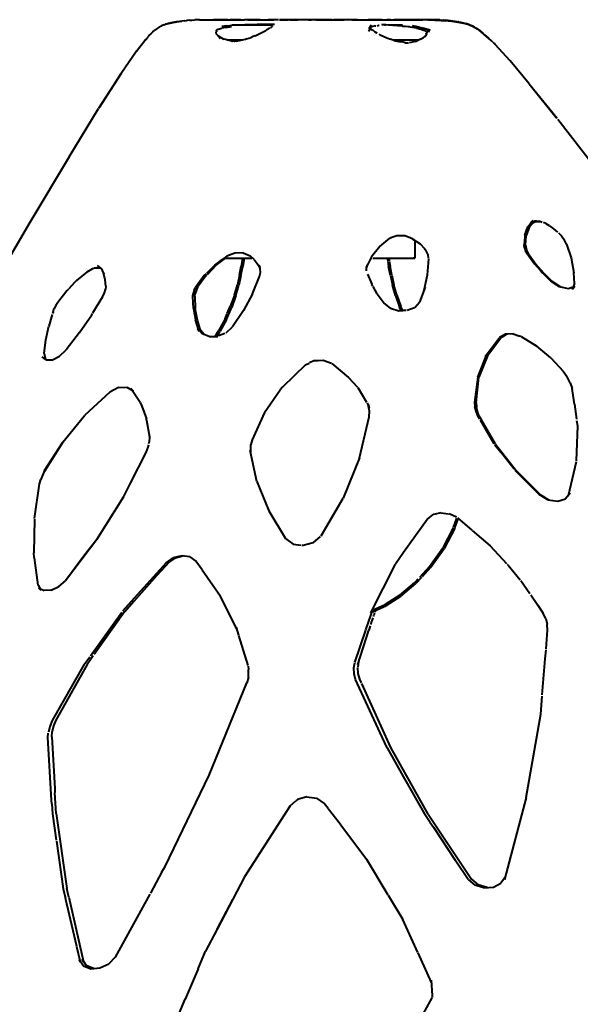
# Model space of a CAD drawing. Header units: millimetres. Extents: x -169 to 160, y 1304 to 2115.
# Tile 3 of 5: x -58 to 52, y 1425 to 1619. Entities that reach past the tile are written whole.
import ezdxf

# ---------------------------------------------------------------- set-up
doc = ezdxf.new("R2010")
doc.units = ezdxf.units.MM
doc.layers.add('G-IMPT', color=7, linetype='Continuous', lineweight=40)

# ---------------------------------------------------------------- blocks, each defined once
blk = doc.blocks.new('ZAHA LIGHT white pendant leftview')
at = {"layer": 'G-IMPT', "color": 250, "true_color": 0x404040}
for p, q in [((-28.37, -496.62), (-27.36, -496.44)), ((-28.18, -496.58), (-27.36, -496.44)), ((-27.36, -496.44), (-28.18, -496.59)), ((-27.45, -496.45), (-28.18, -496.59)), ((-26.72, -496.35), (-27.45, -496.45)), ((-26.34, -496.29), (-27.36, -496.44)), ((-27.36, -496.44), (-26.37, -496.29)), ((-26.72, -496.35), (-27.36, -496.44)), ((-25.81, -496.23), (-26.37, -496.29)), ((-25.76, -496.22), (-26.34, -496.29)), ((-25.81, -496.23), (-25.41, -496.18)), ((-25.24, -496.16), (-25.41, -496.18)), ((-24.76, -496.11), (-25.24, -496.16)), ((-24.76, -496.11), (-24.4, -496.08)), ((-24.69, -496.1), (-24.37, -496.08)), ((-24.37, -496.08), (-24.4, -496.08)), ((-24.37, -496.08), (-23.77, -496.05)), ((-22.89, -496.03), (-23.77, -496.05)), ((-22.89, -496.03), (-21.11, -496.02)), ((-21.11, -496.02), (-19.19, -496.03)), ((-21.11, -496.02), (-19.81, -496.02)), ((-20.76, -496.04), (-19.84, -496.03)), ((-20.34, -496.03), (-20.09, -496.03)), ((-20.23, -496.05), (-18.03, -496.02)), ((-19.84, -496.03), (-20.09, -496.03)), ((-19.84, -496.03), (-19.61, -496.03)), ((-19.84, -496.03), (-19.62, -496.03)), ((-19.47, -496.03), (-19.8, -496.02)), ((-19.62, -496.03), (-19.4, -496.02)), ((-19.61, -496.03), (-19.45, -496.02)), ((-19.54, -496.02), (-18.03, -496.02)), ((-18.03, -496.02), (-19.53, -496.02)), ((-19.19, -496.03), (-19.47, -496.03)), ((-17.75, -496.02), (-19.31, -496.04)), ((-19.19, -496.03), (-18.21, -496.04)), ((-17.31, -496.04), (-18.37, -496.03)), ((-17.75, -496.02), (-18.03, -496.02)), ((-18.03, -496.02), (-17.13, -496.02)), ((-17.75, -496.02), (-16.11, -496.03)), ((-17.13, -496.02), (-15.35, -496.03)), ((-16.11, -496.03), (-16.88, -496.02)), ((-15.4, -496.03), (-16.11, -496.03)), ((-16.11, -496.03), (-15.39, -496.03)), ((-15.4, -496.03), (-14.71, -496.03)), ((-14.7, -496.03), (-15.39, -496.03)), ((-15.39, -496.03), (-14.59, -496.03)), ((-14.71, -496.03), (-14.02, -496.03)), ((-14.7, -496.03), (-14.01, -496.03)), ((-13.11, -496.03), (-14.02, -496.03)), ((-12.35, -496.03), (-14.01, -496.03)), ((-13.33, -496.04), (-12.16, -496.02)), ((-11.51, -496.04), (-13.33, -496.04)), ((-12.35, -496.03), (-13.11, -496.03)), ((-11.57, -496.02), (-12.35, -496.03)), ((-11.51, -496.04), (-12.35, -496.03)), ((-12.16, -496.02), (-11.74, -496.02)), ((-11.57, -496.02), (-12.15, -496.02)), ((-12.15, -496.02), (-9.54, -496.03)), ((-12.15, -496.02), (-9.36, -496.02)), ((-10.93, -496.02), (-11.74, -496.02)), ((-11.57, -496.02), (-9.54, -496.03)), ((-10.93, -496.02), (-9.37, -496.02)), ((-8.27, -496.02), (-9.37, -496.02)), ((-9.36, -496.02), (-8.22, -496.02)), ((-8.23, -496.02), (-8.27, -496.02)), ((-7.31, -496.03), (-8.23, -496.02)), ((-7.13, -496.03), (-6.33, -496.02)), ((-6.32, -496.02), (-7.12, -496.03)), ((-6.33, -496.02), (-5.39, -496.02)), ((-5.38, -496.03), (-6.32, -496.02)), ((-5.08, -496.03), (-5.39, -496.02)), ((-4.05, -496.03), (-5.38, -496.03)), ((-5.08, -496.03), (-3.51, -496.06)), ((-4.88, -496.04), (-3.51, -496.02)), ((-3.51, -496.06), (-4.88, -496.04)), ((-1.93, -496.02), (-4.87, -496.04)), ((-2.56, -496.02), (-4.87, -496.04)), ((-3.02, -496.03), (-3.51, -496.02)), ((-1.94, -496.03), (-3.02, -496.03)), ((-1.94, -496.02), (-2.56, -496.02)), ((-1.44, -496.04), (-1.86, -496.03)), ((0, -496.06), (-1.65, -496.02)), ((-1.44, -496.04), (-0.8, -496.02)), ((-0.01, -496.02), (-0.8, -496.02)), ((0.78, -496.02), (-0.01, -496.02)), ((0, -496.06), (0.79, -496.02)), ((0, -496.03), (1.93, -496.02)), ((3.16, -496.04), (0, -496.03)), ((3.16, -496.04), (0.78, -496.02)), ((0.79, -496.02), (1.65, -496.02)), ((1.94, -496.02), (1.65, -496.02)), ((1.93, -496.02), (3.5, -496.02)), ((1.94, -496.02), (4.45, -496.02)), ((5.59, -496.04), (3.5, -496.02)), ((5.07, -496.03), (3.73, -496.04)), ((3.73, -496.04), (5.59, -496.04)), ((5.38, -496.02), (4.45, -496.02)), ((7.27, -496.02), (5.07, -496.03)), ((7.13, -496.03), (5.6, -496.02)), ((7.13, -496.03), (9.37, -496.02)), ((8.21, -496.02), (7.27, -496.02)), ((7.27, -496.02), (7.45, -496.04)), ((8.21, -496.02), (11.44, -496.02)), ((8.21, -496.02), (11.72, -496.02)), ((8.21, -496.02), (10.36, -496.02)), ((9.37, -496.02), (10.55, -496.01)), ((11.44, -496.02), (10.36, -496.02)), ((10.55, -496.01), (11.57, -496.02)), ((11.57, -496.02), (10.61, -496.04)), ((11.57, -496.02), (14.69, -496.02)), ((11.57, -496.02), (12.14, -496.02)), ((13.11, -496.03), (11.57, -496.02)), ((11.88, -496.02), (12.14, -496.02)), ((13.11, -496.03), (13.34, -496.02)), ((13.34, -496.02), (14.02, -496.02)), ((14.7, -496.02), (14.02, -496.02)), ((14.69, -496.02), (16.1, -496.02)), ((14.7, -496.02), (15.39, -496.02)), ((16.87, -496.02), (15.35, -496.03)), ((16.17, -496.02), (15.35, -496.03)), ((15.39, -496.02), (16.1, -496.02)), ((16.87, -496.02), (16.1, -496.02)), ((17.74, -496.02), (16.1, -496.02)), ((16.87, -496.02), (16.17, -496.02)), ((16.17, -496.02), (17.74, -496.02)), ((16.17, -496.02), (17.12, -496.02)), ((16.87, -496.02), (18.73, -496.02)), ((18.27, -496.01), (17.12, -496.02)), ((18.74, -496.02), (17.74, -496.02)), ((17.74, -496.02), (18.73, -496.02)), ((18.02, -496.02), (20.12, -496.03)), ((18.02, -496.02), (19.6, -496.02)), ((19.39, -496.02), (18.11, -496.02)), ((18.27, -496.01), (19.52, -496.02)), ((18.74, -496.02), (19.39, -496.02)), ((20.29, -496.02), (19.07, -496.03)), ((19.07, -496.03), (20.12, -496.02)), ((19.07, -496.03), (20.29, -496.02)), ((19.46, -496.02), (19.18, -496.03)), ((19.39, -496.02), (20.12, -496.03)), ((19.44, -496.02), (19.6, -496.02)), ((19.44, -496.02), (20.12, -496.03)), ((19.46, -496.02), (20.12, -496.02)), ((20.12, -496.03), (19.52, -496.02)), ((20.12, -496.03), (19.54, -496.02)), ((19.54, -496.03), (20.12, -496.05)), ((20.08, -496.02), (19.6, -496.02)), ((19.6, -496.02), (20.12, -496.04)), ((19.6, -496.02), (20.12, -496.03)), ((19.6, -496.02), (19.83, -496.02)), ((19.83, -496.02), (20.08, -496.02)), ((20.08, -496.02), (20.12, -496.02)), ((20.12, -496.02), (20.08, -496.02)), ((20.29, -496.02), (21.1, -496.01)), ((21.1, -496.01), (20.29, -496.02)), ((22.09, -496.02), (21.1, -496.01)), ((22.09, -496.02), (23.14, -496.04)), ((23.14, -496.04), (22.09, -496.02)), ((23.48, -496.08), (22.61, -496.04)), ((22.61, -496.04), (26.34, -496.26)), ((24.41, -496.07), (23.14, -496.04)), ((25.76, -496.17), (23.14, -496.04)), ((26.88, -496.28), (23.14, -496.04)), ((23.14, -496.04), (24.26, -496.08)), ((23.48, -496.08), (24.78, -496.14)), ((26.79, -496.35), (23.83, -496.08)), ((23.83, -496.08), (25.46, -496.22)), ((25.42, -496.16), (24.46, -496.1)), ((24.47, -496.07), (25.17, -496.11)), ((24.47, -496.07), (25.16, -496.11)), ((24.47, -496.07), (25.51, -496.13)), ((24.78, -496.14), (26.34, -496.26)), ((25.16, -496.11), (25.51, -496.13)), ((25.76, -496.17), (25.17, -496.11)), ((25.17, -496.11), (27.44, -496.34)), ((25.17, -496.11), (25.51, -496.13)), ((26.88, -496.28), (25.42, -496.16)), ((26.79, -496.35), (25.46, -496.22)), ((26.07, -496.18), (25.51, -496.13)), ((25.76, -496.17), (27.16, -496.29)), ((27.44, -496.34), (26.07, -496.18)), ((27.16, -496.29), (27.4, -496.33)), ((28.4, -496.55), (27.17, -496.37)), ((27.17, -496.37), (28.22, -496.53)), ((27.17, -496.37), (28.59, -496.59)), ((28.79, -496.62), (27.37, -496.39)), ((28.59, -496.59), (27.37, -496.39)), ((27.48, -496.35), (27.4, -496.33)), ((27.41, -496.33), (27.4, -496.33)), ((27.44, -496.34), (27.41, -496.33)), ((27.44, -496.34), (27.62, -496.37)), ((27.48, -496.35), (27.62, -496.37)), ((29.23, -496.71), (27.59, -496.41)), ((27.59, -496.41), (28.79, -496.62)), ((27.62, -496.37), (28.01, -496.44)), ((28.08, -496.46), (28.01, -496.44)), ((28.08, -496.46), (28.79, -496.61)), ((-32.03, -498.43), (-32.68, -499.05)), ((-32.03, -498.43), (-31.65, -498.09)), ((-30.55, -497.32), (-31.65, -498.09)), ((-30.56, -497.32), (-30.36, -497.24)), ((-30.17, -497.15), (-30.36, -497.24)), ((-29.89, -497.03), (-30.17, -497.15)), ((-29.89, -497.03), (-29.58, -496.9)), ((-29.48, -496.88), (-29.58, -496.9)), ((-29.48, -496.87), (-28.37, -496.62)), ((-28.93, -496.74), (-29.48, -496.88)), ((-28.37, -496.62), (-29.11, -496.79)), ((-28.68, -496.68), (-28.93, -496.74)), ((-28.68, -496.68), (-28.52, -496.64)), ((-28.68, -496.68), (-28.52, -496.65)), ((-28.37, -496.62), (-28.52, -496.64)), ((-28.37, -496.62), (-28.52, -496.65)), ((-28.37, -496.62), (-28.18, -496.58)), ((-19.57, -498.05), (-19.59, -498.12)), ((-19.59, -498.12), (-19.53, -498.2)), ((-19.39, -497.96), (-19.57, -498.05)), ((-19.57, -498.46), (-19.54, -498.39)), ((-19.51, -498.29), (-19.54, -498.39)), ((-19.51, -498.29), (-19.53, -498.2)), ((-19.39, -497.96), (-19.17, -497.89)), ((-19.17, -497.89), (-18.94, -497.82)), ((-18.94, -497.82), (-18.71, -497.76)), ((-18.71, -497.76), (-18.42, -497.67)), ((-18.46, -497.35), (-15.97, -497.04)), ((-17.5, -497.22), (-18.46, -497.35)), ((-18.17, -497.6), (-18.42, -497.67)), ((-17.78, -497.54), (-18.17, -497.6)), ((-17.78, -497.54), (-16.92, -497.41)), ((-17.5, -497.22), (-15.97, -497.04)), ((-16.92, -497.41), (-16.58, -497.37)), ((-16.53, -497.01), (-15.28, -497.01)), ((-15.28, -497.01), (-10.52, -497.01)), ((-13.95, -496.97), (-11.53, -496.96)), ((-8.11, -496.94), (-12.41, -497.02)), ((-11.38, -496.99), (-12.41, -497.02)), ((-11.88, -499.19), (-9.82, -498.14)), ((-9.51, -496.95), (-11.53, -496.96)), ((-8.11, -496.94), (-11.38, -496.99)), ((-10.52, -497.01), (-8.68, -497.01)), ((-9.82, -498.14), (-9.59, -497.97)), ((-9.59, -497.97), (-9.03, -497.62)), ((-8.87, -497.56), (-8.63, -497.46)), ((-8.66, -497.23), (-8.63, -497.09)), ((-8.66, -497.23), (-8.58, -497.35)), ((-8.58, -497.35), (-8.63, -497.46)), ((10.42, -498.29), (10.9, -497.55)), ((10.42, -498.29), (10.76, -497.76)), ((10.91, -497.1), (10.44, -497.8)), ((10.44, -497.8), (10.7, -497.59)), ((10.7, -497.59), (10.8, -497.52)), ((10.82, -497.91), (10.76, -497.76)), ((10.97, -497.42), (10.8, -497.52)), ((10.82, -497.91), (11.12, -498.03)), ((10.86, -497.24), (10.91, -497.1)), ((10.86, -497.24), (10.86, -497.31)), ((10.86, -497.31), (10.9, -497.43)), ((10.9, -497.43), (10.9, -497.55)), ((11.71, -497.25), (11.05, -497.4)), ((11.12, -498.03), (11.3, -498.13)), ((11.46, -498.25), (11.3, -498.13)), ((11.46, -498.25), (11.67, -498.41)), ((11.67, -498.41), (12, -498.62)), ((11.71, -497.25), (11.83, -497.23)), ((12.08, -497.21), (12.33, -497.19)), ((12.52, -497.18), (12.33, -497.19)), ((13.01, -496.98), (13.25, -496.99)), ((13.29, -497), (13.01, -496.99)), ((13.28, -496.97), (17.1, -497.04)), ((13.28, -496.97), (14.94, -497)), ((13.84, -497.05), (13.36, -497.04)), ((13.84, -497.05), (13.4, -497.04)), ((13.53, -497), (13.78, -497)), ((16.48, -497.11), (13.78, -497)), ((14.35, -497.05), (16.96, -497.21)), ((16.96, -497.21), (18.46, -497.33)), ((17.47, -497.37), (17.1, -497.34)), ((18.21, -497.44), (17.47, -497.37)), ((19.87, -497.68), (18.21, -497.44)), ((19, -497.19), (19.73, -497.29)), ((19.43, -497.31), (20.32, -497.47)), ((22.21, -497.99), (19.69, -497.37)), ((19.87, -497.68), (21.43, -498.01)), ((20.25, -497.75), (21.43, -498.01)), ((20.25, -497.75), (20.63, -497.87)), ((20.32, -497.47), (21.12, -497.68)), ((20.89, -497.96), (20.63, -497.87)), ((20.89, -497.96), (21.2, -498.1)), ((22.3, -498.01), (21.12, -497.68)), ((21.72, -498.32), (21.2, -498.1)), ((21.72, -498.32), (21.87, -498.41)), ((22.29, -497.89), (21.8, -498.57)), ((21.88, -498.5), (21.87, -498.41)), ((21.88, -498.5), (22.29, -497.89)), ((22.21, -498.48), (22.55, -497.88)), ((28.4, -496.55), (28.59, -496.59)), ((28.79, -496.62), (28.59, -496.59)), ((28.79, -496.61), (29.23, -496.72)), ((29.23, -496.71), (28.79, -496.62)), ((28.79, -496.62), (29.54, -496.79)), ((28.79, -496.62), (29.92, -496.88)), ((29.23, -496.72), (29.92, -496.88)), ((29.92, -496.88), (29.54, -496.79)), ((29.54, -496.79), (29.92, -496.88)), ((29.92, -496.88), (30.87, -497.27)), ((30.87, -497.27), (29.92, -496.88)), ((30.87, -497.27), (31.73, -497.77)), ((30.87, -497.27), (31.77, -497.82)), ((30.87, -497.27), (30.92, -497.3)), ((30.87, -497.27), (31.73, -497.77)), ((30.87, -497.27), (31.77, -497.82)), ((30.87, -497.27), (30.93, -497.3)), ((31.23, -497.49), (30.93, -497.3)), ((31.23, -497.49), (31.37, -497.57)), ((31.35, -497.56), (31.73, -497.77)), ((31.37, -497.57), (31.55, -497.68)), ((31.77, -497.82), (31.55, -497.68)), ((32.1, -498.02), (31.73, -497.77)), ((31.73, -497.77), (32.1, -498.03)), ((32.1, -498.02), (32.24, -498.13)), ((33.53, -499.24), (32.1, -498.03)), ((32.1, -498.03), (32.89, -498.69)), ((32.1, -498.03), (32.24, -498.13)), ((32.38, -498.24), (32.24, -498.13)), ((32.81, -498.6), (32.38, -498.24)), ((-35.26, -502.2), (-33.42, -499.87)), ((-35.26, -502.2), (-33.47, -499.94)), ((-35.26, -502.2), (-33.61, -500.1)), ((-33.6, -500.08), (-33.61, -500.1)), ((-33.59, -500.08), (-33.61, -500.1)), ((-33.38, -499.82), (-33.6, -500.08)), ((-33.47, -499.94), (-33.59, -500.08)), ((-33.38, -499.82), (-33.05, -499.45)), ((-33.05, -499.45), (-33, -499.39)), ((-32.76, -499.13), (-33, -499.39)), ((-32.68, -499.05), (-32.76, -499.13)), ((-32.68, -499.05), (-32.76, -499.13)), ((-32.68, -499.05), (-32.38, -498.77)), ((-19.49, -498.85), (-19.57, -498.46)), ((-18.72, -499.71), (-19.49, -498.85)), ((-19.2, -499.2), (-18.72, -499.71)), ((-19.2, -499.2), (-18.2, -499.76)), ((-18.2, -499.76), (-18, -499.87)), ((-16.51, -500.23), (-18, -499.87)), ((-17.41, -500.01), (-15.28, -500.01)), ((-16.51, -500.23), (-16.37, -500.24)), ((-16.07, -500.25), (-16.37, -500.24)), ((-16.07, -500.25), (-15.9, -500.25)), ((-15.59, -500.23), (-15.9, -500.25)), ((-15.59, -500.23), (-14.14, -499.94)), ((-15.28, -500.01), (-14.52, -500.01)), ((-14.14, -499.94), (-13.75, -499.86)), ((-13.6, -499.8), (-13.75, -499.86)), ((-13.6, -499.8), (-12.72, -499.49)), ((-12.33, -499.34), (-12.72, -499.49)), ((-11.88, -499.19), (-12.33, -499.34)), ((12.13, -498.7), (12, -498.62)), ((12.71, -498.99), (12.48, -498.87)), ((12.71, -498.99), (13.98, -499.61)), ((13.98, -499.61), (14.71, -499.85)), ((15.58, -500.15), (14.71, -499.85)), ((15.28, -500.01), (19.45, -500.01)), ((15.58, -500.15), (15.77, -500.21)), ((15.77, -500.21), (16.63, -500.36)), ((17.19, -500.47), (16.63, -500.36)), ((19.62, -500.28), (18.37, -500.55)), ((19.45, -500.01), (20.12, -500.01)), ((19.62, -500.28), (19.96, -500.2)), ((20.64, -499.86), (19.96, -500.2)), ((20.64, -499.86), (21.22, -499.55)), ((21.22, -499.55), (21.4, -499.36)), ((21.4, -499.36), (21.9, -498.83)), ((21.68, -499.24), (21.9, -498.83)), ((21.68, -499.24), (21.78, -498.94)), ((21.76, -498.73), (21.77, -498.64)), ((21.76, -498.73), (21.78, -498.94)), ((21.8, -498.57), (21.77, -498.64)), ((33.53, -499.24), (32.81, -498.6)), ((33.53, -499.24), (32.89, -498.69)), ((33.53, -499.24), (33.09, -498.84)), ((34.05, -499.72), (33.09, -498.84)), ((34.61, -500.23), (33.28, -499.03)), ((33.28, -499.03), (33.49, -499.21)), ((34.04, -499.7), (33.49, -499.21)), ((34.06, -499.73), (33.53, -499.24)), ((33.53, -499.24), (34.05, -499.72)), ((34.05, -499.7), (34.2, -499.84)), ((34.61, -500.23), (34.12, -499.78)), ((34.39, -500), (34.2, -499.84)), ((34.39, -500), (34.73, -500.32)), ((34.87, -500.44), (34.73, -500.32)), ((-35.26, -502.2), (-38.29, -506.59)), ((17.6, -500.54), (17.19, -500.47)), ((17.6, -500.54), (18.29, -500.55)), ((34.87, -500.44), (35.09, -500.65)), ((35.09, -500.65), (34.92, -500.48)), ((35.09, -500.65), (35.12, -500.67)), ((35.09, -500.65), (35.12, -500.67)), ((35.33, -500.87), (35.12, -500.67)), ((38.26, -504.09), (35.33, -500.87)), ((42.03, -508.63), (38.3, -504.15)), ((-38.28, -506.59), (-42.73, -513.51)), ((-42.49, -513.18), (-38.29, -506.59)), ((-42.49, -513.18), (-38.28, -506.59)), ((42.03, -508.63), (47.35, -515.29)), ((42.03, -508.63), (47.51, -515.42)), ((42.03, -508.63), (47.35, -515.29)), ((-48.55, -523.03), (-42.73, -513.51)), ((47.64, -515.58), (54.71, -524.67)), ((-48.55, -523.03), (-56.25, -535.95)), ((-56.25, -535.95), (-63.74, -548.73)), ((41.2, -538.43), (41.79, -536.8)), ((42.04, -536.88), (41.49, -538.41)), ((41.79, -536.8), (42.8, -535.49)), ((42.04, -536.88), (42.93, -535.73)), ((42.27, -536.06), (42.8, -535.49)), ((42.27, -536.06), (43.06, -535.67)), ((42.92, -535.74), (42.59, -536.13)), ((43.37, -535.76), (42.59, -536.13)), ((43.49, -535.68), (43.06, -535.67)), ((43.37, -535.76), (44.35, -535.79)), ((43.49, -535.68), (44.11, -535.7)), ((44.11, -535.7), (44.59, -535.88)), ((45.28, -536.13), (44.81, -535.96)), ((45.28, -536.13), (45.96, -536.53)), ((46.9, -537.2), (46.11, -536.62)), ((47.66, -537.85), (46.9, -537.2)), ((12.6, -540.68), (14.6, -539.08)), ((14.6, -539.08), (14.77, -539.01)), ((15.97, -538.57), (14.77, -539.01)), ((17.53, -538.59), (15.97, -538.57)), ((18.95, -539.09), (17.53, -538.59)), ((18.95, -539.09), (20.54, -540.18)), ((41.18, -538.73), (41.04, -540.33)), ((41.2, -538.43), (41.18, -538.73)), ((41.3, -540.42), (41.46, -538.51)), ((41.49, -538.41), (41.46, -538.51)), ((47.78, -537.98), (48.37, -538.6)), ((48.37, -538.6), (48.96, -539.42)), ((12.6, -540.68), (10.97, -542.74)), ((19.5, -539.46), (19.5, -543)), ((20.54, -540.18), (21.41, -541.09)), ((21.43, -541.1), (21.76, -541.53)), ((41.13, -540.97), (41.04, -540.33)), ((41.13, -540.97), (41.33, -541.52)), ((41.3, -540.42), (41.4, -541.06)), ((41.54, -541.44), (41.4, -541.06)), ((49.37, -540.25), (48.96, -539.42)), ((49.37, -540.25), (50.26, -542.94)), ((-19.56, -544.36), (-17.74, -543)), ((-17.5, -542.6), (-18.5, -543.34)), ((-18.04, -543), (-16.89, -543)), ((-15.91, -541.98), (-17.5, -542.6)), ((-16.89, -543), (-14.94, -543)), ((-14.27, -541.97), (-15.91, -541.98)), ((-14.94, -543), (-12.54, -543)), ((-14.27, -541.97), (-12.9, -542.56)), ((-12.14, -543.25), (-12.9, -542.56)), ((10.96, -542.75), (9.96, -544.81)), ((10.84, -543), (11.11, -543)), ((11.29, -543), (12.49, -543)), ((12.54, -543), (14.94, -543)), ((14.94, -543), (16.89, -543)), ((16.89, -543), (18.32, -543)), ((18.32, -543), (19.2, -543)), ((19.2, -543), (19.5, -543)), ((19.5, -543), (19.2, -543)), ((22.12, -542.33), (21.76, -541.53)), ((22.21, -542.96), (22.12, -542.33)), ((41.73, -542.27), (41.33, -541.52)), ((42.01, -542.36), (41.54, -541.44)), ((41.73, -542.27), (43.09, -544.09)), ((42.01, -542.36), (43.36, -544.18)), ((50.26, -542.94), (50.83, -545.86)), ((-43.84, -545.04), (-43.63, -544.94)), ((-42.38, -544.93), (-43.63, -544.94)), ((-42.98, -544.45), (-42.16, -545.12)), ((-42.98, -544.45), (-42.38, -544.93)), ((-19.88, -544.37), (-21.5, -545.98)), ((-19.56, -544.36), (-21.37, -546.24)), ((-19.88, -544.37), (-18.5, -543.34)), ((-12.14, -543.25), (-11.49, -544.02)), ((-11.49, -544.02), (-10.97, -544.86)), ((-10.93, -545.05), (-11.17, -544.35)), ((-11.17, -544.35), (-10.97, -544.86)), ((10.15, -544.27), (9.96, -544.81)), ((10.15, -544.27), (10.02, -544.88)), ((10.02, -545.5), (10.02, -544.88)), ((22.03, -546.26), (22.24, -543.15)), ((44.27, -545.42), (43.09, -544.09)), ((44.88, -545.92), (43.36, -544.18)), ((-45, -545.65), (-47.08, -547.41)), ((-45, -545.65), (-43.84, -545.04)), ((-42.16, -545.12), (-42.04, -545.39)), ((-42.04, -545.39), (-41.7, -546.12)), ((-41.42, -547.27), (-41.7, -546.12)), ((-21.95, -546.43), (-23.63, -548.75)), ((-21.84, -546.73), (-23.26, -548.71)), ((-21.58, -546.06), (-21.95, -546.43)), ((-21.52, -546.39), (-21.84, -546.73)), ((-12.45, -549.99), (-11.05, -546.57)), ((-11.05, -546.57), (-10.89, -545.81)), ((-10.89, -545.81), (-10.93, -545.05)), ((10.17, -546.11), (11.02, -548.09)), ((21.36, -549.27), (22.03, -546.26)), ((44.27, -545.42), (44.63, -545.85)), ((44.63, -545.85), (46.3, -547.53)), ((44.88, -545.92), (46.54, -547.57)), ((50.94, -547.99), (50.83, -545.86)), ((-47.46, -547.81), (-48.61, -549)), ((-47.08, -547.41), (-47.46, -547.81)), ((-41.33, -548.53), (-41.42, -547.27)), ((-41.33, -548.53), (-41.4, -549.18)), ((-23.93, -549.35), (-23.63, -548.75)), ((-23.26, -548.71), (-23.75, -549.92)), ((11.26, -548.5), (11.02, -548.09)), ((12.13, -549.99), (11.29, -548.55)), ((21.56, -548.72), (20.43, -551.63)), ((21.36, -549.27), (21.56, -548.72)), ((48, -548.65), (46.3, -547.53)), ((48.25, -548.69), (46.54, -547.57)), ((49.75, -549.01), (48, -548.65)), ((50.98, -548.6), (49.75, -549.01)), ((50.94, -547.99), (50.46, -549.16)), ((50.98, -548.6), (50.46, -549.16)), ((-49.01, -549.44), (-50.74, -551.7)), ((-49.01, -549.44), (-48.61, -549)), ((-43.85, -553.77), (-41.91, -550.53)), ((-41.91, -550.53), (-41.59, -549.85)), ((-41.59, -549.85), (-41.4, -549.18)), ((-24.19, -550.57), (-24.12, -549.97)), ((-24.07, -552.9), (-24.19, -550.57)), ((-23.93, -549.35), (-24.12, -549.97)), ((-23.81, -550.53), (-23.75, -549.92)), ((-23.81, -550.53), (-23.69, -552.9)), ((-12.45, -549.99), (-14.24, -553.3)), ((12.13, -549.99), (13.51, -551.85)), ((-51.13, -552.3), (-51.45, -552.92)), ((-50.74, -551.7), (-51.13, -552.3)), ((14.75, -552.85), (13.51, -551.85)), ((19.46, -552.74), (17.99, -553.33)), ((19.51, -552.72), (20.43, -551.63)), ((-51.85, -554.09), (-52.51, -556.36)), ((-51.68, -553.53), (-51.8, -553.92)), ((-51.68, -553.53), (-51.45, -552.92)), ((-46.5, -557.65), (-44.07, -554.14)), ((-44.07, -554.14), (-43.94, -553.92)), ((-24.07, -552.9), (-23.68, -555.14)), ((-23.28, -555.2), (-23.69, -552.9)), ((-14.24, -553.3), (-16.39, -556.53)), ((14.75, -552.85), (16.39, -553.37)), ((16.39, -553.37), (17.15, -553.33)), ((17.36, -553.33), (17.15, -553.33)), ((17.8, -553.33), (17.36, -553.33)), ((-53.1, -559.1), (-52.51, -556.36)), ((-22.93, -557.42), (-23.68, -555.14)), ((-22.58, -557.42), (-23.28, -555.2)), ((-17.65, -557.72), (-16.39, -556.53)), ((-46.5, -557.65), (-49.14, -561.07)), ((-22.36, -557.9), (-23.18, -556.84)), ((-22.93, -557.42), (-23.18, -556.84)), ((-22.04, -557.99), (-22.87, -556.9)), ((-22.58, -557.42), (-22.87, -556.9)), ((-20.97, -558.45), (-22.36, -557.9)), ((-20.97, -558.45), (-19.29, -558.39)), ((-17.88, -557.81), (-19.11, -558.32)), ((36.57, -558.56), (33.66, -562.4)), ((37.36, -557.97), (36.21, -558.62)), ((36.57, -558.56), (37.07, -558.28)), ((37.66, -557.95), (37.07, -558.28)), ((38.85, -557.9), (37.36, -557.97)), ((38.85, -557.9), (40.19, -558.33)), ((40.43, -558.41), (40.19, -558.33)), ((40.43, -558.41), (43.5, -560.33)), ((-53.41, -561.77), (-53.1, -559.1)), ((36.02, -558.87), (33.36, -562.43)), ((36.21, -558.62), (36.02, -558.87)), ((46.29, -562.63), (43.5, -560.33)), ((-53.21, -562.92), (-53.81, -562.43)), ((-53.05, -563.03), (-53.81, -562.43)), ((-53.41, -561.77), (-53.21, -562.9)), ((-51.83, -562.99), (-50.43, -562.29)), ((-50.43, -562.29), (-49.14, -561.07)), ((31.9, -566.4), (33.7, -561.95)), ((33.95, -561.88), (32.14, -566.44)), ((33.67, -561.96), (33.36, -562.43)), ((33.95, -561.88), (33.66, -562.4)), ((-53.05, -563.03), (-51.83, -562.99)), ((-2.02, -564.02), (-6.55, -568.38)), ((-2.02, -564.02), (-1.25, -563.64)), ((-0.38, -563.23), (-1.23, -563.63)), ((0.51, -563.18), (-0.38, -563.23)), ((1.47, -563.13), (0.51, -563.18)), ((3.11, -563.72), (1.47, -563.13)), ((3.15, -563.73), (6.45, -566.47)), ((46.29, -562.63), (48.71, -565.25)), ((48.71, -565.25), (49.49, -566.37)), ((6.45, -566.47), (8.22, -568.42)), ((31.9, -566.4), (31.27, -571.34)), ((31.56, -571.47), (32.14, -566.44)), ((50.08, -567.53), (49.49, -566.37)), ((50.08, -567.53), (50.46, -568.69)), ((-40.53, -569.4), (-45.44, -573.94)), ((-38.84, -568.49), (-40.53, -569.4)), ((-38.84, -568.49), (-37.15, -568.4)), ((-37.15, -568.4), (-35.9, -569.12)), ((-34.52, -571.43), (-36.37, -568.63)), ((-36.37, -568.63), (-35.9, -569.12)), ((-10.08, -573.4), (-6.96, -568.94)), ((-6.55, -568.38), (-6.96, -568.94)), ((10.09, -571.44), (8.34, -568.55)), ((50.92, -571.73), (50.46, -568.69)), ((-34.52, -571.43), (-34.24, -572.17)), ((10.12, -571.48), (10.51, -572.55)), ((10.57, -573.12), (10.32, -571.79)), ((10.32, -571.79), (10.51, -572.55)), ((31.27, -571.34), (31.34, -572.23)), ((31.56, -571.47), (31.63, -572.34)), ((50.92, -571.73), (51.33, -574.71)), ((-49.77, -579.23), (-45.44, -573.94)), ((-34.24, -572.17), (-33.31, -574.63)), ((-10.08, -573.4), (-12.52, -578.8)), ((10.52, -574.23), (10.57, -573.12)), ((31.56, -573.14), (31.34, -572.23)), ((31.92, -574.03), (31.56, -573.14)), ((31.85, -573.21), (31.63, -572.34)), ((32.19, -574.08), (31.85, -573.21)), ((32.31, -574.71), (31.92, -574.03)), ((32.55, -574.71), (32.19, -574.08)), ((-33.27, -574.9), (-33.31, -574.63)), ((-33.27, -574.9), (-32.74, -578.2)), ((8.62, -582.34), (10.52, -574.23)), ((35.11, -579.54), (32.43, -574.92)), ((35.37, -579.6), (32.58, -574.75)), ((51.52, -576.03), (51.28, -582.89)), ((51.36, -574.94), (51.52, -576.03)), ((-49.78, -579.23), (-53.47, -585.1)), ((-53.35, -584.79), (-49.77, -579.23)), ((-32.97, -580.24), (-32.87, -579.73)), ((-32.83, -579.51), (-32.77, -579.21)), ((-32.74, -578.2), (-32.77, -579.21)), ((-12.79, -580.09), (-12.75, -579.68)), ((-12.52, -578.8), (-12.75, -579.68)), ((35.28, -579.76), (36.42, -581.2)), ((35.4, -579.64), (39.45, -584.79)), ((-36.39, -587.18), (-33.35, -581.27)), ((-33.35, -581.27), (-32.97, -580.24)), ((-12.79, -581.42), (-12.9, -580.9)), ((-11.56, -586.98), (-12.9, -580.9)), ((-12.79, -581.42), (-12.79, -580.09)), ((39.07, -584.57), (36.42, -581.2)), ((8.62, -582.34), (5.41, -590.24)), ((51.28, -583.11), (49.7, -589.83)), ((-53.35, -584.79), (-54.13, -586.56)), ((39.2, -584.73), (44.01, -589.57)), ((44.27, -589.63), (39.45, -584.79)), ((-55.34, -594.24), (-54.36, -587.44)), ((-54.36, -587.44), (-54.13, -586.56)), ((-37.75, -589.92), (-36.39, -587.18)), ((-11.56, -586.98), (-9.23, -592.75)), ((45.71, -590.58), (44.01, -589.57)), ((50.07, -589.28), (49.17, -590.42)), ((50.07, -589.28), (49.7, -589.83)), ((-43.09, -598.38), (-37.75, -589.92)), ((1.06, -597.68), (5.41, -590.24)), ((44.27, -589.63), (45.05, -590.09)), ((45.05, -590.09), (45.94, -590.62)), ((45.71, -590.58), (47.65, -590.85)), ((47.65, -590.85), (49.17, -590.42)), ((-9.23, -592.75), (-5.91, -598.18)), ((23.53, -593.41), (23.14, -593.5)), ((24.65, -593.14), (23.53, -593.41)), ((24.65, -593.14), (26.17, -593.32)), ((27.72, -594.03), (26.26, -593.33)), ((-55.37, -594.4), (-55.49, -601.04)), ((21.99, -594.39), (17.29, -600.98)), ((21.99, -594.39), (23.14, -593.5)), ((27.89, -594.17), (30.75, -596.59)), ((30.79, -596.62), (34.37, -599.63)), ((-43.09, -598.38), (-49.27, -606.54)), ((-43.09, -598.38), (-45.49, -601.49)), ((-5.91, -598.18), (-4.46, -599.3)), ((-4.46, -599.3), (-2.86, -599.55)), ((-0.48, -599.09), (-2.48, -599.61)), ((-0.48, -599.09), (0.98, -597.82)), ((-55.38, -601.95), (-55.49, -601.04)), ((-2.48, -599.61), (-2.64, -599.58)), ((17.29, -600.98), (15.71, -603.24)), ((37.61, -603.19), (34.42, -599.69)), ((-54.65, -607.37), (-55.37, -602.02)), ((-45.49, -601.49), (-49.24, -606.52)), ((-29.45, -603.02), (-35.72, -609.93)), ((-31.21, -605.46), (-28.77, -602.83)), ((-29.45, -603.02), (-28.03, -602.02)), ((-27.57, -602), (-28.77, -602.83)), ((-26.37, -601.62), (-28.03, -602.02)), ((-27.57, -602), (-26.14, -601.65)), ((-24.8, -601.84), (-26.37, -601.62)), ((-24.8, -601.84), (-23.62, -602.65)), ((-22.34, -604.4), (-23.62, -602.65)), ((-22.34, -604.4), (-18.75, -609.55)), ((10.86, -612.84), (15.71, -603.24)), ((37.88, -603.49), (37.77, -603.36)), ((37.88, -603.49), (40.28, -606.32)), ((-50.55, -607.69), (-49.27, -606.54)), ((-31.25, -605.5), (-35.82, -610.59)), ((40.39, -606.45), (42.17, -609.07)), ((-54.65, -607.37), (-54.08, -608.41)), ((-54.55, -607.92), (-53.47, -608.43)), ((-54.55, -607.92), (-54.08, -608.41)), ((-52.04, -608.36), (-53.47, -608.43)), ((-52.04, -608.36), (-50.55, -607.69)), ((-35.72, -609.93), (-38.01, -612.55)), ((-35.82, -610.59), (-37.59, -612.63)), ((-15.45, -616.22), (-18.75, -609.55)), ((42.32, -609.28), (43.74, -611.37)), ((-44.34, -621.33), (-38.13, -612.69)), ((-37.63, -612.68), (-43.58, -621.04)), ((11.38, -611.65), (9.82, -616.22)), ((11.38, -611.65), (10.86, -612.84)), ((11.6, -612.86), (11.44, -613.35)), ((11.7, -612.66), (11.85, -612.36)), ((43.74, -611.37), (44.73, -612.85)), ((45.27, -613.97), (44.73, -612.85)), ((10.85, -615.18), (11.29, -613.81)), ((11.36, -613.6), (11.44, -613.35)), ((45.27, -613.97), (45.58, -615.11)), ((-15.45, -616.22), (-15.65, -615.71)), ((-15.65, -615.71), (-15.18, -617.23)), ((9.8, -616.28), (7.63, -622.62)), ((8.32, -623.06), (10.49, -616.29)), ((10.5, -616.28), (10.78, -615.39)), ((45.36, -619.92), (45.65, -616.25)), ((45.65, -616.25), (45.58, -615.18)), ((-15.16, -617.29), (-13.33, -623.24)), ((45.19, -621.89), (45.34, -620.12)), ((-45.63, -623.12), (-44.46, -621.49)), ((-43.79, -621.34), (-44.99, -623.03)), ((8.43, -622.52), (8.3, -623.48)), ((8.32, -623.06), (8.43, -622.52)), ((44.61, -629.03), (45.19, -621.89)), ((-45.63, -623.12), (-51.87, -634.09)), ((-44.99, -623.03), (-51.12, -633.98)), ((-13.29, -623.37), (-13.21, -624)), ((-13.25, -625.56), (-13.21, -624)), ((7.61, -622.79), (7.47, -623.76)), ((7.47, -623.76), (7.54, -624.81)), ((8.36, -624.79), (8.27, -623.65)), ((-13.25, -625.57), (-13.55, -626.67)), ((7.87, -626), (7.55, -624.9)), ((12.72, -636.51), (7.87, -626)), ((8.68, -625.89), (8.36, -624.79)), ((9.03, -626.67), (8.68, -625.89)), ((-20.99, -644.8), (-13.55, -626.67)), ((14.81, -639.38), (9.07, -626.76)), ((44.3, -632.81), (44.59, -629.26)), ((-51.87, -634.09), (-52.33, -635.21)), ((-51.12, -633.98), (-51.58, -635.09)), ((41.46, -649.2), (44.3, -632.81)), ((-52.33, -635.21), (-52.61, -636.33)), ((-51.58, -635.09), (-51.86, -636.21)), ((-52.69, -637.41), (-52.63, -636.54)), ((-51.97, -649.74), (-52.69, -637.41)), ((-51.94, -637.29), (-51.86, -636.21)), ((-51.94, -637.29), (-51.37, -647.45)), ((14.06, -639.46), (12.72, -636.51)), ((14.06, -639.46), (17.22, -645.11)), ((22.17, -652.52), (14.81, -639.38)), ((-29.64, -662.82), (-20.99, -644.8)), ((17.22, -645.11), (21.46, -652.59)), ((-51.36, -647.52), (-51.32, -648.27)), ((-51.07, -652.38), (-51.32, -648.29)), ((-3.6, -649.63), (-3.91, -649.9)), ((-1.72, -649.1), (-3.6, -649.63)), ((-1.72, -649.1), (0.19, -649.37)), ((0.19, -649.37), (1.66, -650.38)), ((41.46, -649.2), (37.14, -665.38)), ((-51.92, -650.47), (-51.97, -649.74)), ((-51.92, -650.47), (-51.8, -652.47)), ((-5, -650.86), (-13.99, -664.88)), ((-5, -650.86), (-3.91, -649.9)), ((2.43, -651.38), (1.66, -650.38)), ((4.86, -654.55), (2.47, -651.43)), ((-51.8, -652.47), (-51.06, -657.63)), ((-51.07, -652.38), (-48.99, -667.15)), ((22.53, -654.16), (21.46, -652.59)), ((22.17, -652.52), (30.68, -665.3)), ((4.86, -654.55), (10.07, -661.44)), ((22.53, -654.16), (23.18, -655.1)), ((23.18, -655.1), (27.47, -661.6)), ((-51.03, -657.84), (-49.67, -667.23)), ((-30.25, -663.9), (-29.64, -662.82)), ((14.3, -668.46), (10.07, -661.44)), ((30.02, -665.38), (27.47, -661.6)), ((-30.25, -663.9), (-32.54, -668.06)), ((-13.99, -664.88), (-19.4, -675.16)), ((37.33, -664.87), (36.47, -666.13)), ((37.14, -665.38), (37.33, -664.87)), ((-48.61, -668.84), (-48.99, -667.15)), ((30.02, -665.38), (31.34, -666.49)), ((30.68, -665.3), (31.99, -666.42)), ((33.13, -667.02), (31.34, -666.49)), ((33.76, -666.96), (31.99, -666.42)), ((33.13, -667.02), (34.98, -666.87)), ((34.98, -666.87), (36.47, -666.13)), ((-49.67, -667.23), (-49.24, -669.12)), ((-49, -670.15), (-49.24, -669.12)), ((-48.61, -668.84), (-45.67, -681.58)), ((-32.64, -668.24), (-39.47, -680.65)), ((14.3, -668.46), (17.14, -673.23)), ((-47.03, -678.59), (-49, -670.15)), ((-19.36, -675.16), (-16.28, -669.33)), ((20.12, -679.77), (17.14, -673.23)), ((-19.4, -675.16), (-21.69, -679.52)), ((-46.31, -681.67), (-47.02, -678.63)), ((-39.47, -680.65), (-40.73, -682.01)), ((-23.16, -682.96), (-21.69, -679.52)), ((22.81, -685.67), (20.14, -679.82)), ((-46.31, -681.67), (-46.5, -681.18)), ((-46.5, -681.18), (-45.7, -682.38)), ((-45.67, -681.58), (-45.95, -681.1)), ((-45.95, -681.1), (-45.15, -682.31)), ((-45.7, -682.38), (-44.25, -682.95)), ((-43.71, -682.9), (-45.15, -682.31)), ((-42.46, -682.81), (-40.73, -682.01)), ((-44.25, -682.95), (-42.46, -682.81)), ((-23.16, -682.96), (-25.71, -688.96)), ((22.81, -685.67), (22.71, -685.21)), ((22.71, -685.21), (22.91, -688.21)), ((22.91, -688.21), (22.94, -688.61)), ((-28.08, -694.63), (-25.71, -688.96)), ((-25.69, -689.02), (-25.67, -688.96)), ((21.14, -691.93), (22.61, -689.27)), ((22.61, -689.27), (22.94, -688.67))]:
    blk.add_line(p, q, dxfattribs=at)
at = {"layer": 'G-IMPT', "color": 252, "true_color": 0x8b8b8b}
for p, q in [((-14.4, -543), (-14.65, -544.55)), ((-14.1, -543), (-14.36, -544.6)), ((14.1, -543), (14.19, -543.53)), ((14.4, -543), (14.49, -543.53)), ((-15, -546.36), (-14.65, -544.55)), ((-14.71, -546.42), (-14.36, -544.6)), ((14.21, -543.65), (14.36, -544.6)), ((14.71, -546.42), (14.36, -544.6)), ((14.49, -543.55), (14.65, -544.55)), ((15, -546.36), (14.65, -544.55)), ((-15, -546.36), (-15.41, -548.24)), ((-14.71, -546.42), (-15.13, -548.32)), ((14.71, -546.42), (15.13, -548.32)), ((15, -546.36), (15.41, -548.24)), ((-15.98, -550.27), (-15.41, -548.24)), ((-15.7, -550.36), (-15.13, -548.32)), ((15.7, -550.36), (15.13, -548.32)), ((15.98, -550.27), (15.41, -548.24)), ((-15.98, -550.27), (-16.8, -552.54)), ((-15.7, -550.36), (-16.52, -552.65)), ((15.7, -550.36), (16.52, -552.65)), ((15.98, -550.27), (16.79, -552.54)), ((-17.58, -555.04), (-16.52, -552.65)), ((-17.41, -553.92), (-16.8, -552.54)), ((16.83, -553.35), (16.52, -552.65)), ((17.15, -553.33), (16.79, -552.54)), ((-17.84, -554.91), (-17.41, -553.94)), ((-17.84, -554.91), (-19.12, -557.28)), ((-17.58, -555.04), (-18.86, -557.43)), ((-19.8, -558.41), (-19.12, -557.28)), ((-19.45, -558.4), (-18.86, -557.43)), ((27.15, -596.02), (27.8, -594.22)), ((27.42, -596.14), (28.07, -594.32)), ((27.09, -596.13), (25.01, -600.06)), ((27.4, -596.17), (25.26, -600.21)), ((22.4, -603.75), (25, -600.06)), ((22.63, -603.93), (25.26, -600.21)), ((22.4, -603.75), (20.44, -605.88)), ((22.63, -603.93), (20.96, -605.74)), ((16.55, -609.4), (19.52, -606.88)), ((20.12, -606.23), (19.52, -606.88)), ((20.84, -605.88), (19.72, -607.1)), ((16.72, -609.64), (19.72, -607.1)), ((16.55, -609.4), (13.66, -611.23)), ((16.72, -609.64), (13.8, -611.49)), ((11.01, -612.74), (13.8, -611.49)), ((11.29, -612.29), (13.66, -611.23))]:
    blk.add_line(p, q, dxfattribs=at)

msp = doc.modelspace()

# ---------------------------------------------------------------- block references
msp.add_blockref('ZAHA LIGHT white pendant leftview', (0, 2115.18))

doc.saveas('drawing.dxf')
